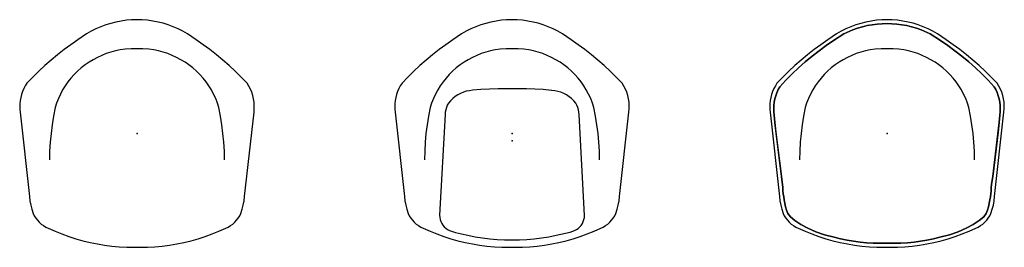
# Model space of a CAD drawing. Header units: metres. Extents: x -1.31 to 1.31, y -0.3 to 0.3.
import ezdxf

# ---------------------------------------------------------------- set-up
doc = ezdxf.new("R2010")
doc.units = ezdxf.units.M
doc.header["$MEASUREMENT"] = 0
doc.layers.get('0').update_dxf_attribs({"true_color": 0x000000})

# ---------------------------------------------------------------- blocks, each defined once
blk = doc.blocks.new('5d10eb0c-3fe4-4bff-92bc-2a24c8a3dd08')
for points in [[(-1.294, 0.1341, 0), (-1.2984, 0.127, 0), (-1.3023, 0.1196, 0), (-1.3057, 0.1119, 0), (-1.3084, 0.104, 0), (-1.3106, 0.0959, 0), (-1.3122, 0.0876, 0), (-1.3131, 0.0793, 0), (-1.3134, 0.0709, 0), (-1.3132, 0.0639, 0), (-1.3125, 0.0569, 0), (-1.2876, -0.1683, 0), (-1.2862, -0.1797, 0), (-1.2841, -0.1909, 0), (-1.2812, -0.2021, 0), (-1.2777, -0.213, 0), (-1.2745, -0.2195, 0), (-1.2707, -0.2256, 0), (-1.2663, -0.2314, 0), (-1.2613, -0.2367, 0), (-1.2559, -0.2415, 0), (-1.25, -0.2457, 0), (-1.2437, -0.2494, 0), (-1.2372, -0.2524, 0), (-1.2192, -0.2605, 0), (-1.2009, -0.2679, 0), (-1.1824, -0.2746, 0), (-1.1637, -0.2806, 0), (-1.1447, -0.2859, 0), (-1.1256, -0.2906, 0), (-1.1063, -0.2945, 0), (-1.0868, -0.2978, 0), (-1.0673, -0.3003, 0), (-1.0477, -0.3021, 0), (-1.028, -0.3032, 0), (-1.0083, -0.3035, 0), (-0.9925, -0.3035, 0), (-0.9728, -0.3031, 0), (-0.9532, -0.3021, 0), (-0.9336, -0.3003, 0), (-0.9141, -0.2977, 0), (-0.8947, -0.2945, 0), (-0.8754, -0.2906, 0), (-0.8563, -0.2859, 0), (-0.8373, -0.2806, 0), (-0.8186, -0.2745, 0), (-0.8001, -0.2678, 0), (-0.7819, -0.2605, 0), (-0.7639, -0.2524, 0), (-0.7573, -0.2494, 0), (-0.7511, -0.2457, 0), (-0.7452, -0.2415, 0), (-0.7397, -0.2367, 0), (-0.7348, -0.2314, 0), (-0.7304, -0.2256, 0), (-0.7265, -0.2195, 0), (-0.7233, -0.213, 0), (-0.7198, -0.2021, 0), (-0.717, -0.1909, 0), (-0.7149, -0.1797, 0), (-0.7135, -0.1683, 0), (-0.6885, 0.0569, 0), (-0.6878, 0.0659, 0), (-0.6877, 0.0749, 0), (-0.6884, 0.0839, 0), (-0.6898, 0.0928, 0), (-0.6919, 0.1015, 0), (-0.6947, 0.1101, 0), (-0.6982, 0.1184, 0), (-0.7023, 0.1264, 0), (-0.7071, 0.1341, 0), (-0.7225, 0.1502, 0), (-0.7383, 0.166, 0), (-0.7547, 0.1812, 0), (-0.7715, 0.1959, 0), (-0.7887, 0.2101, 0), (-0.8063, 0.2238, 0), (-0.8243, 0.2369, 0), (-0.8428, 0.2495, 0), (-0.8542, 0.2579, 0), (-0.8661, 0.2656, 0), (-0.8783, 0.2727, 0), (-0.891, 0.279, 0), (-0.904, 0.2847, 0), (-0.9172, 0.2896, 0), (-0.9307, 0.2939, 0), (-0.9445, 0.2973, 0), (-0.9584, 0.3, 0), (-0.9724, 0.302, 0), (-0.9865, 0.3031, 0), (-1.0007, 0.3035, 0), (-1.0148, 0.3031, 0), (-1.0289, 0.3019, 0), (-1.0429, 0.3, 0), (-1.0567, 0.2973, 0), (-1.0705, 0.2938, 0), (-1.0839, 0.2896, 0), (-1.0972, 0.2847, 0), (-1.1101, 0.279, 0), (-1.1228, 0.2726, 0), (-1.135, 0.2656, 0), (-1.1469, 0.2579, 0), (-1.1583, 0.2495, 0), (-1.1767, 0.2369, 0), (-1.1948, 0.2238, 0), (-1.2124, 0.2101, 0), (-1.2296, 0.1959, 0), (-1.2464, 0.1812, 0), (-1.2627, 0.166, 0), (-1.2786, 0.1502, 0), (-1.294, 0.1341, 0)], [(-0.7669, -0.0702, 0), (-0.7676, -0.0469, 0), (-0.769, -0.0235, 0), (-0.7712, -0.0002, 0), (-0.774, 0.023, 0), (-0.7776, 0.0461, 0), (-0.7819, 0.069, 0), (-0.786, 0.0813, 0), (-0.7907, 0.0932, 0), (-0.7962, 0.1049, 0), (-0.8023, 0.1162, 0), (-0.8091, 0.1271, 0), (-0.8165, 0.1377, 0), (-0.8245, 0.1477, 0), (-0.8331, 0.1573, 0), (-0.8422, 0.1664, 0), (-0.8518, 0.1749, 0), (-0.862, 0.1829, 0), (-0.8725, 0.1902, 0), (-0.8835, 0.1969, 0), (-0.8949, 0.203, 0), (-0.9066, 0.2083, 0), (-0.9186, 0.213, 0), (-0.9308, 0.217, 0), (-0.9433, 0.2202, 0), (-0.9559, 0.2228, 0), (-0.9686, 0.2245, 0), (-0.9846, 0.2254, 0), (-1.0005, 0.2257, 0), (-1.0165, 0.2254, 0), (-1.0324, 0.2245, 0), (-1.0452, 0.2228, 0), (-1.0578, 0.2202, 0), (-1.0702, 0.217, 0), (-1.0825, 0.213, 0), (-1.0945, 0.2083, 0), (-1.1062, 0.203, 0), (-1.1175, 0.1969, 0), (-1.1285, 0.1902, 0), (-1.1391, 0.1829, 0), (-1.1492, 0.1749, 0), (-1.1589, 0.1664, 0), (-1.168, 0.1573, 0), (-1.1766, 0.1477, 0), (-1.1846, 0.1377, 0), (-1.192, 0.1271, 0), (-1.1988, 0.1162, 0), (-1.2049, 0.1049, 0), (-1.2103, 0.0932, 0), (-1.2151, 0.0813, 0), (-1.2191, 0.069, 0), (-1.2234, 0.0461, 0), (-1.227, 0.023, 0), (-1.2299, -0.0002, 0), (-1.232, -0.0235, 0), (-1.2335, -0.0469, 0), (-1.2342, -0.0702, 0)]]:
    blk.add_polyline3d(points)
blk.add_point((-1.0005, 0))
blk = doc.blocks.new('673aadeb-d0a6-4b88-933b-21e73d7b60f9')
for p in [(-0.0004, 0), (-0.0004, -0.02)]:
    blk.add_point(p)
blk = doc.blocks.new('0879ef9c-b3fa-4215-b1b7-ada96c60a10a')
for points in [[(1.2299, -0.2424, 0), (1.2458, -0.2322, 0), (1.2575, -0.2224, 0), (1.2641, -0.2136, 0), (1.2677, -0.2049, 0), (1.2702, -0.1954, 0), (1.274, -0.177, 0), (1.2754, -0.1688, 0), (1.2763, -0.161, 0), (1.2772, -0.1527, 0), (1.2778, -0.143, 0), (1.2791, -0.1302, 0), (1.2815, -0.1146, 0), (1.2989, 0.0292, 0), (1.3006, 0.0491, 0), (1.3015, 0.0578, 0), (1.3018, 0.0665, 0), (1.3014, 0.0752, 0), (1.3004, 0.0839, 0), (1.2986, 0.0924, 0), (1.2963, 0.1008, 0), (1.2933, 0.109, 0), (1.2896, 0.1169, 0), (1.2854, 0.1246, 0), (1.2693, 0.142, 0), (1.2527, 0.1588, 0), (1.2355, 0.1752, 0), (1.2178, 0.191, 0), (1.1997, 0.2062, 0), (1.181, 0.2208, 0), (1.1619, 0.2348, 0), (1.1423, 0.2482, 0), (1.1147, 0.2655, 0), (1.0906, 0.2765, 0), (1.0781, 0.2809, 0), (1.0653, 0.2846, 0), (1.0524, 0.2876, 0), (1.0394, 0.2899, 0), (1.0262, 0.2916, 0), (1.013, 0.2927, 0), (0.9997, 0.293, 0), (0.9865, 0.2927, 0), (0.9732, 0.2916, 0), (0.9601, 0.2899, 0), (0.947, 0.2876, 0), (0.9341, 0.2846, 0), (0.9214, 0.2809, 0), (0.9088, 0.2765, 0), (0.8847, 0.2655, 0), (0.8571, 0.2482, 0), (0.8376, 0.2348, 0), (0.8185, 0.2208, 0), (0.7998, 0.2062, 0), (0.7816, 0.191, 0), (0.7639, 0.1752, 0), (0.7468, 0.1588, 0), (0.7301, 0.142, 0), (0.7141, 0.1246, 0), (0.7098, 0.1169, 0), (0.7061, 0.1088, 0), (0.7031, 0.1005, 0), (0.7007, 0.0921, 0), (0.699, 0.0834, 0), (0.698, 0.0746, 0), (0.6977, 0.0658, 0), (0.698, 0.0574, 0), (0.6989, 0.0491, 0), (0.7006, 0.0292, 0), (0.7035, 0.0034, 0), (0.718, -0.1146, 0), (0.7203, -0.1302, 0), (0.7217, -0.143, 0), (0.7223, -0.1527, 0), (0.7231, -0.161, 0), (0.7241, -0.1688, 0), (0.7255, -0.177, 0), (0.7293, -0.1954, 0), (0.7317, -0.2049, 0), (0.7353, -0.2136, 0), (0.742, -0.2224, 0), (0.7537, -0.2322, 0), (0.7696, -0.2424, 0), (0.7887, -0.2528, 0), (0.8101, -0.2623, 0), (0.8329, -0.27, 0), (0.8592, -0.2765, 0), (0.8761, -0.2808, 0), (0.8932, -0.2844, 0), (0.9104, -0.2874, 0), (0.9278, -0.2898, 0), (0.9452, -0.2914, 0), (0.9626, -0.2924, 0), (0.9801, -0.2928, 0), (0.9899, -0.2927, 0), (0.9997, -0.2923, 0), (1.0095, -0.2927, 0), (1.0194, -0.2928, 0), (1.0368, -0.2924, 0), (1.0543, -0.2914, 0), (1.0717, -0.2898, 0), (1.089, -0.2874, 0), (1.1063, -0.2844, 0), (1.1234, -0.2808, 0), (1.1403, -0.2765, 0), (1.1666, -0.27, 0), (1.1894, -0.2623, 0), (1.2108, -0.2528, 0), (1.2299, -0.2424, 0)], [(1.2334, -0.0702, 0), (1.2327, -0.0469, 0), (1.2312, -0.0235, 0), (1.2291, -0.0002, 0), (1.2262, 0.023, 0), (1.2226, 0.0461, 0), (1.2183, 0.069, 0), (1.2143, 0.0813, 0), (1.2095, 0.0932, 0), (1.2041, 0.1049, 0), (1.198, 0.1162, 0), (1.1912, 0.1271, 0), (1.1838, 0.1377, 0), (1.1758, 0.1477, 0), (1.1672, 0.1573, 0), (1.1581, 0.1664, 0), (1.1484, 0.1749, 0), (1.1383, 0.1829, 0), (1.1277, 0.1902, 0), (1.1167, 0.1969, 0), (1.1054, 0.203, 0), (1.0937, 0.2083, 0), (1.0817, 0.213, 0), (1.0694, 0.217, 0), (1.057, 0.2202, 0), (1.0444, 0.2228, 0), (1.0316, 0.2245, 0), (1.0157, 0.2254, 0), (0.9997, 0.2257, 0), (0.9838, 0.2254, 0), (0.9678, 0.2245, 0), (0.9551, 0.2228, 0), (0.9425, 0.2202, 0), (0.93, 0.217, 0), (0.9178, 0.213, 0), (0.9058, 0.2083, 0), (0.8941, 0.203, 0), (0.8827, 0.1969, 0), (0.8717, 0.1902, 0), (0.8612, 0.1829, 0), (0.851, 0.1749, 0), (0.8414, 0.1664, 0), (0.8323, 0.1573, 0), (0.8237, 0.1477, 0), (0.8157, 0.1377, 0), (0.8083, 0.1271, 0), (0.8015, 0.1162, 0), (0.7954, 0.1049, 0), (0.7899, 0.0932, 0), (0.7852, 0.0813, 0), (0.7811, 0.069, 0), (0.7768, 0.0461, 0), (0.7732, 0.023, 0), (0.7704, -0.0002, 0), (0.7682, -0.0235, 0), (0.7668, -0.0469, 0), (0.7661, -0.0702, 0)]]:
    blk.add_polyline3d(points)
blk.add_point((0.9997, 0))
blk = doc.blocks.new('61ee3b43-19fe-4d18-a1fc-2a70e58bcf42')
for points in [[(-0.2938, 0.1341, 0), (-0.2983, 0.127, 0), (-0.3022, 0.1196, 0), (-0.3055, 0.1119, 0), (-0.3083, 0.104, 0), (-0.3105, 0.0959, 0), (-0.312, 0.0876, 0), (-0.313, 0.0793, 0), (-0.3133, 0.0709, 0), (-0.3131, 0.0639, 0), (-0.3124, 0.0569, 0), (-0.2875, -0.1683, 0), (-0.286, -0.1797, 0), (-0.2839, -0.1909, 0), (-0.2811, -0.2021, 0), (-0.2776, -0.213, 0), (-0.2744, -0.2195, 0), (-0.2705, -0.2256, 0), (-0.2661, -0.2314, 0), (-0.2612, -0.2367, 0), (-0.2557, -0.2415, 0), (-0.2499, -0.2457, 0), (-0.2436, -0.2494, 0), (-0.237, -0.2524, 0), (-0.2191, -0.2605, 0), (-0.2008, -0.2679, 0), (-0.1823, -0.2746, 0), (-0.1635, -0.2806, 0), (-0.1446, -0.2859, 0), (-0.1254, -0.2906, 0), (-0.1061, -0.2945, 0), (-0.0867, -0.2978, 0), (-0.0672, -0.3003, 0), (-0.0475, -0.3021, 0), (-0.0279, -0.3032, 0), (-0.0082, -0.3035, 0), (0.0076, -0.3035, 0), (0.0273, -0.3031, 0), (0.0469, -0.3021, 0), (0.0665, -0.3003, 0), (0.086, -0.2977, 0), (0.1055, -0.2945, 0), (0.1247, -0.2906, 0), (0.1439, -0.2859, 0), (0.1628, -0.2806, 0), (0.1815, -0.2745, 0), (0.2, -0.2678, 0), (0.2183, -0.2605, 0), (0.2362, -0.2524, 0), (0.2428, -0.2494, 0), (0.2491, -0.2457, 0), (0.2549, -0.2415, 0), (0.2604, -0.2367, 0), (0.2653, -0.2314, 0), (0.2697, -0.2256, 0), (0.2736, -0.2195, 0), (0.2768, -0.213, 0), (0.2803, -0.2021, 0), (0.2831, -0.1909, 0), (0.2852, -0.1797, 0), (0.2867, -0.1683, 0), (0.3116, 0.0569, 0), (0.3124, 0.0659, 0), (0.3124, 0.0749, 0), (0.3117, 0.0839, 0), (0.3103, 0.0928, 0), (0.3082, 0.1015, 0), (0.3054, 0.1101, 0), (0.3019, 0.1184, 0), (0.2978, 0.1264, 0), (0.293, 0.1341, 0), (0.2776, 0.1502, 0), (0.2618, 0.166, 0), (0.2455, 0.1812, 0), (0.2287, 0.1959, 0), (0.2115, 0.2101, 0), (0.1938, 0.2238, 0), (0.1758, 0.2369, 0), (0.1574, 0.2495, 0), (0.1459, 0.2579, 0), (0.1341, 0.2656, 0), (0.1218, 0.2727, 0), (0.1091, 0.279, 0), (0.0962, 0.2847, 0), (0.0829, 0.2896, 0), (0.0694, 0.2939, 0), (0.0557, 0.2973, 0), (0.0418, 0.3, 0), (0.0277, 0.302, 0), (0.0136, 0.3031, 0), (-0.0005, 0.3035, 0), (-0.0147, 0.3031, 0), (-0.0287, 0.3019, 0), (-0.0427, 0.3, 0), (-0.0566, 0.2973, 0), (-0.0703, 0.2938, 0), (-0.0838, 0.2896, 0), (-0.0971, 0.2847, 0), (-0.11, 0.279, 0), (-0.1226, 0.2726, 0), (-0.1349, 0.2656, 0), (-0.1467, 0.2579, 0), (-0.1582, 0.2495, 0), (-0.1766, 0.2369, 0), (-0.1946, 0.2238, 0), (-0.2123, 0.2101, 0), (-0.2295, 0.1959, 0), (-0.2463, 0.1812, 0), (-0.2626, 0.166, 0), (-0.2784, 0.1502, 0), (-0.2938, 0.1341, 0)], [(0.2333, -0.0702, 0), (0.2325, -0.0469, 0), (0.2311, -0.0235, 0), (0.229, -0.0002, 0), (0.2261, 0.023, 0), (0.2225, 0.0461, 0), (0.2182, 0.069, 0), (0.2142, 0.0813, 0), (0.2094, 0.0932, 0), (0.2039, 0.1049, 0), (0.1978, 0.1162, 0), (0.1911, 0.1271, 0), (0.1836, 0.1377, 0), (0.1756, 0.1477, 0), (0.1671, 0.1573, 0), (0.1579, 0.1664, 0), (0.1483, 0.1749, 0), (0.1382, 0.1829, 0), (0.1276, 0.1902, 0), (0.1166, 0.1969, 0), (0.1052, 0.203, 0), (0.0935, 0.2083, 0), (0.0816, 0.213, 0), (0.0693, 0.217, 0), (0.0569, 0.2202, 0), (0.0442, 0.2228, 0), (0.0315, 0.2245, 0), (0.0156, 0.2254, 0), (-0.0004, 0.2257, 0), (-0.0164, 0.2254, 0), (-0.0323, 0.2245, 0), (-0.045, 0.2228, 0), (-0.0577, 0.2202, 0), (-0.0701, 0.217, 0), (-0.0824, 0.213, 0), (-0.0943, 0.2083, 0), (-0.106, 0.203, 0), (-0.1174, 0.1969, 0), (-0.1284, 0.1902, 0), (-0.139, 0.1829, 0), (-0.1491, 0.1749, 0), (-0.1587, 0.1664, 0), (-0.1679, 0.1573, 0), (-0.1764, 0.1477, 0), (-0.1844, 0.1377, 0), (-0.1919, 0.1271, 0), (-0.1986, 0.1162, 0), (-0.2047, 0.1049, 0), (-0.2102, 0.0932, 0), (-0.215, 0.0813, 0), (-0.219, 0.069, 0), (-0.2233, 0.0461, 0), (-0.2269, 0.023, 0), (-0.2298, -0.0002, 0), (-0.2319, -0.0235, 0), (-0.2333, -0.0469, 0), (-0.2341, -0.0702, 0)], [(-0.0375, 0.1188, 0), (-0.0604, 0.1182, 0), (-0.0832, 0.117, 0), (-0.1059, 0.1152, 0), (-0.1141, 0.1142, 0), (-0.1223, 0.1125, 0), (-0.1302, 0.11, 0), (-0.1378, 0.1068, 0), (-0.1452, 0.1029, 0), (-0.1521, 0.0984, 0), (-0.1586, 0.0932, 0), (-0.1646, 0.0875, 0), (-0.17, 0.0812, 0), (-0.1729, 0.0755, 0), (-0.1752, 0.0696, 0), (-0.177, 0.0635, 0), (-0.1783, 0.0573, 0), (-0.1791, 0.051, 0), (-0.1937, -0.2181, 0), (-0.1933, -0.2238, 0), (-0.1922, -0.2294, 0), (-0.1904, -0.2348, 0), (-0.1879, -0.24, 0), (-0.1848, -0.2447, 0), (-0.1811, -0.2491, 0), (-0.1769, -0.2529, 0), (-0.1722, -0.2562, 0), (-0.1671, -0.2588, 0), (-0.151, -0.2637, 0), (-0.1348, -0.2679, 0), (-0.1183, -0.2714, 0), (-0.0989, -0.2752, 0), (-0.0793, -0.2784, 0), (-0.0597, -0.2808, 0), (-0.04, -0.2826, 0), (-0.0202, -0.2837, 0), (-0.0004, -0.284, 0), (0.0194, -0.2837, 0), (0.0392, -0.2826, 0), (0.0589, -0.2808, 0), (0.0785, -0.2784, 0), (0.0981, -0.2752, 0), (0.1175, -0.2714, 0), (0.1299, -0.2689, 0), (0.1421, -0.266, 0), (0.1543, -0.2627, 0), (0.1663, -0.259, 0), (0.1714, -0.2564, 0), (0.1761, -0.2531, 0), (0.1803, -0.2493, 0), (0.1841, -0.245, 0), (0.1872, -0.2402, 0), (0.1897, -0.2351, 0), (0.1915, -0.2297, 0), (0.1926, -0.2241, 0), (0.193, -0.2184, 0), (0.1787, 0.0508, 0), (0.178, 0.0571, 0), (0.1767, 0.0633, 0), (0.1748, 0.0694, 0), (0.1725, 0.0753, 0), (0.1697, 0.081, 0), (0.1642, 0.0873, 0), (0.1583, 0.093, 0), (0.1518, 0.0982, 0), (0.1448, 0.1028, 0), (0.1375, 0.1066, 0), (0.1299, 0.1098, 0), (0.1219, 0.1123, 0), (0.1138, 0.1141, 0), (0.1056, 0.115, 0), (0.105, 0.1151, 0), (0.0826, 0.1169, 0), (0.0602, 0.1182, 0), (0.0378, 0.1188, 0), (0.0372, 0.1188, 0), (-0.0375, 0.1188, 0)]]:
    blk.add_polyline3d(points)
blk = doc.blocks.new('75944be3-3105-4ccd-9d07-965b208bd662')
for points in [[(0.9996, 0.3035, 0), (0.9855, 0.3031, 0), (0.9714, 0.3019, 0), (0.9574, 0.3, 0), (0.9435, 0.2973, 0), (0.9298, 0.2938, 0), (0.9163, 0.2896, 0), (0.9031, 0.2847, 0), (0.8901, 0.279, 0), (0.8775, 0.2726, 0), (0.8652, 0.2656, 0), (0.8534, 0.2579, 0), (0.842, 0.2495, 0), (0.8235, 0.2369, 0), (0.8055, 0.2238, 0), (0.7879, 0.2101, 0), (0.7707, 0.1959, 0), (0.7539, 0.1812, 0), (0.7375, 0.166, 0), (0.7217, 0.1502, 0), (0.7063, 0.1341, 0), (0.7019, 0.127, 0), (0.6979, 0.1196, 0), (0.6946, 0.1119, 0), (0.6918, 0.104, 0), (0.6897, 0.0959, 0), (0.6881, 0.0876, 0), (0.6872, 0.0793, 0), (0.6869, 0.0709, 0), (0.6871, 0.0639, 0), (0.6877, 0.0569, 0), (0.7127, -0.1683, 0), (0.7141, -0.1797, 0), (0.7162, -0.1909, 0), (0.719, -0.2021, 0), (0.7225, -0.213, 0), (0.7257, -0.2195, 0), (0.7296, -0.2256, 0), (0.734, -0.2314, 0), (0.7389, -0.2367, 0), (0.7444, -0.2415, 0), (0.7503, -0.2457, 0), (0.7565, -0.2494, 0), (0.7631, -0.2524, 0), (0.7811, -0.2605, 0), (0.7993, -0.2679, 0), (0.8179, -0.2746, 0), (0.8366, -0.2806, 0), (0.8556, -0.2859, 0), (0.8747, -0.2906, 0), (0.894, -0.2945, 0), (0.9134, -0.2978, 0), (0.933, -0.3003, 0), (0.9526, -0.3021, 0), (0.9723, -0.3032, 0), (0.992, -0.3035, 0), (1.0077, -0.3035, 0), (1.0274, -0.3031, 0), (1.0471, -0.3021, 0), (1.0667, -0.3003, 0), (1.0862, -0.2977, 0), (1.1056, -0.2945, 0), (1.1249, -0.2906, 0), (1.144, -0.2859, 0), (1.1629, -0.2806, 0), (1.1817, -0.2745, 0), (1.2002, -0.2678, 0), (1.2184, -0.2605, 0), (1.2364, -0.2524, 0), (1.2429, -0.2494, 0), (1.2492, -0.2457, 0), (1.2551, -0.2415, 0), (1.2605, -0.2367, 0), (1.2655, -0.2314, 0), (1.2699, -0.2256, 0), (1.2737, -0.2195, 0), (1.2769, -0.213, 0), (1.2804, -0.2021, 0), (1.2833, -0.1909, 0), (1.2854, -0.1797, 0), (1.2868, -0.1683, 0), (1.3117, 0.0569, 0), (1.3125, 0.0659, 0), (1.3125, 0.0749, 0), (1.3119, 0.0839, 0), (1.3105, 0.0928, 0), (1.3083, 0.1015, 0), (1.3055, 0.1101, 0), (1.3021, 0.1184, 0), (1.2979, 0.1264, 0), (1.2932, 0.1341, 0), (1.2778, 0.1502, 0), (1.2619, 0.166, 0), (1.2456, 0.1812, 0), (1.2288, 0.1959, 0), (1.2116, 0.2101, 0), (1.194, 0.2238, 0), (1.1759, 0.2369, 0), (1.1575, 0.2495, 0), (1.1461, 0.2579, 0), (1.1342, 0.2656, 0), (1.1219, 0.2727, 0), (1.1093, 0.279, 0), (1.0963, 0.2847, 0), (1.083, 0.2896, 0), (1.0695, 0.2939, 0), (1.0558, 0.2973, 0), (1.0419, 0.3, 0), (1.0279, 0.302, 0), (1.0138, 0.3031, 0), (0.9996, 0.3035, 0)], [(1.2299, -0.2424, 0), (1.2108, -0.2528, 0), (1.1894, -0.2623, 0), (1.1666, -0.27, 0), (1.1403, -0.2765, 0), (1.1234, -0.2808, 0), (1.1063, -0.2844, 0), (1.089, -0.2874, 0), (1.0717, -0.2898, 0), (1.0543, -0.2914, 0), (1.0368, -0.2924, 0), (1.0194, -0.2928, 0), (1.0095, -0.2927, 0), (0.9997, -0.2923, 0), (0.9899, -0.2927, 0), (0.9801, -0.2928, 0), (0.9626, -0.2924, 0), (0.9452, -0.2914, 0), (0.9278, -0.2898, 0), (0.9104, -0.2874, 0), (0.8932, -0.2844, 0), (0.8761, -0.2808, 0), (0.8592, -0.2765, 0), (0.8329, -0.27, 0), (0.8101, -0.2623, 0), (0.7887, -0.2528, 0), (0.7696, -0.2424, 0), (0.7537, -0.2322, 0), (0.742, -0.2224, 0), (0.7353, -0.2136, 0), (0.7317, -0.2049, 0), (0.7293, -0.1954, 0), (0.7255, -0.177, 0), (0.7241, -0.1688, 0), (0.7231, -0.161, 0), (0.7223, -0.1527, 0), (0.7217, -0.143, 0), (0.7203, -0.1302, 0), (0.718, -0.1146, 0), (0.7006, 0.0292, 0), (0.6989, 0.0491, 0), (0.698, 0.0574, 0), (0.6977, 0.0658, 0), (0.698, 0.0746, 0), (0.699, 0.0834, 0), (0.7007, 0.0921, 0), (0.7031, 0.1005, 0), (0.7061, 0.1088, 0), (0.7098, 0.1169, 0), (0.7141, 0.1246, 0), (0.7301, 0.142, 0), (0.7468, 0.1588, 0), (0.7639, 0.1752, 0), (0.7816, 0.191, 0), (0.7998, 0.2062, 0), (0.8185, 0.2208, 0), (0.8376, 0.2348, 0), (0.8571, 0.2482, 0), (0.8847, 0.2655, 0), (0.9088, 0.2765, 0), (0.9214, 0.2809, 0), (0.9341, 0.2846, 0), (0.947, 0.2876, 0), (0.9601, 0.2899, 0), (0.9732, 0.2916, 0), (0.9865, 0.2927, 0), (0.9997, 0.293, 0), (1.013, 0.2927, 0), (1.0262, 0.2916, 0), (1.0394, 0.2899, 0), (1.0524, 0.2876, 0), (1.0653, 0.2846, 0), (1.0781, 0.2809, 0), (1.0906, 0.2765, 0), (1.1147, 0.2655, 0), (1.1423, 0.2482, 0), (1.1619, 0.2348, 0), (1.181, 0.2208, 0), (1.1997, 0.2062, 0), (1.2178, 0.191, 0), (1.2355, 0.1752, 0), (1.2527, 0.1588, 0), (1.2693, 0.142, 0), (1.2854, 0.1246, 0), (1.2896, 0.1169, 0), (1.2933, 0.109, 0), (1.2963, 0.1008, 0), (1.2986, 0.0924, 0), (1.3004, 0.0839, 0), (1.3014, 0.0752, 0), (1.3018, 0.0665, 0), (1.3015, 0.0578, 0), (1.3006, 0.0491, 0), (1.2989, 0.0292, 0), (1.2959, 0.0034, 0), (1.2815, -0.1146, 0), (1.2791, -0.1302, 0), (1.2778, -0.143, 0), (1.2772, -0.1527, 0), (1.2763, -0.161, 0), (1.2754, -0.1688, 0), (1.274, -0.177, 0), (1.2702, -0.1954, 0), (1.2677, -0.2049, 0), (1.2641, -0.2136, 0), (1.2575, -0.2224, 0), (1.2458, -0.2322, 0), (1.2299, -0.2424, 0)]]:
    blk.add_polyline3d(points)
blk.add_point((0.9997, 0))

msp = doc.modelspace()

# ---------------------------------------------------------------- block references
for name in ['5d10eb0c-3fe4-4bff-92bc-2a24c8a3dd08', '61ee3b43-19fe-4d18-a1fc-2a70e58bcf42', '75944be3-3105-4ccd-9d07-965b208bd662', '0879ef9c-b3fa-4215-b1b7-ada96c60a10a', '673aadeb-d0a6-4b88-933b-21e73d7b60f9']:
    msp.add_blockref(name, (0, 0))

doc.saveas('drawing.dxf')
